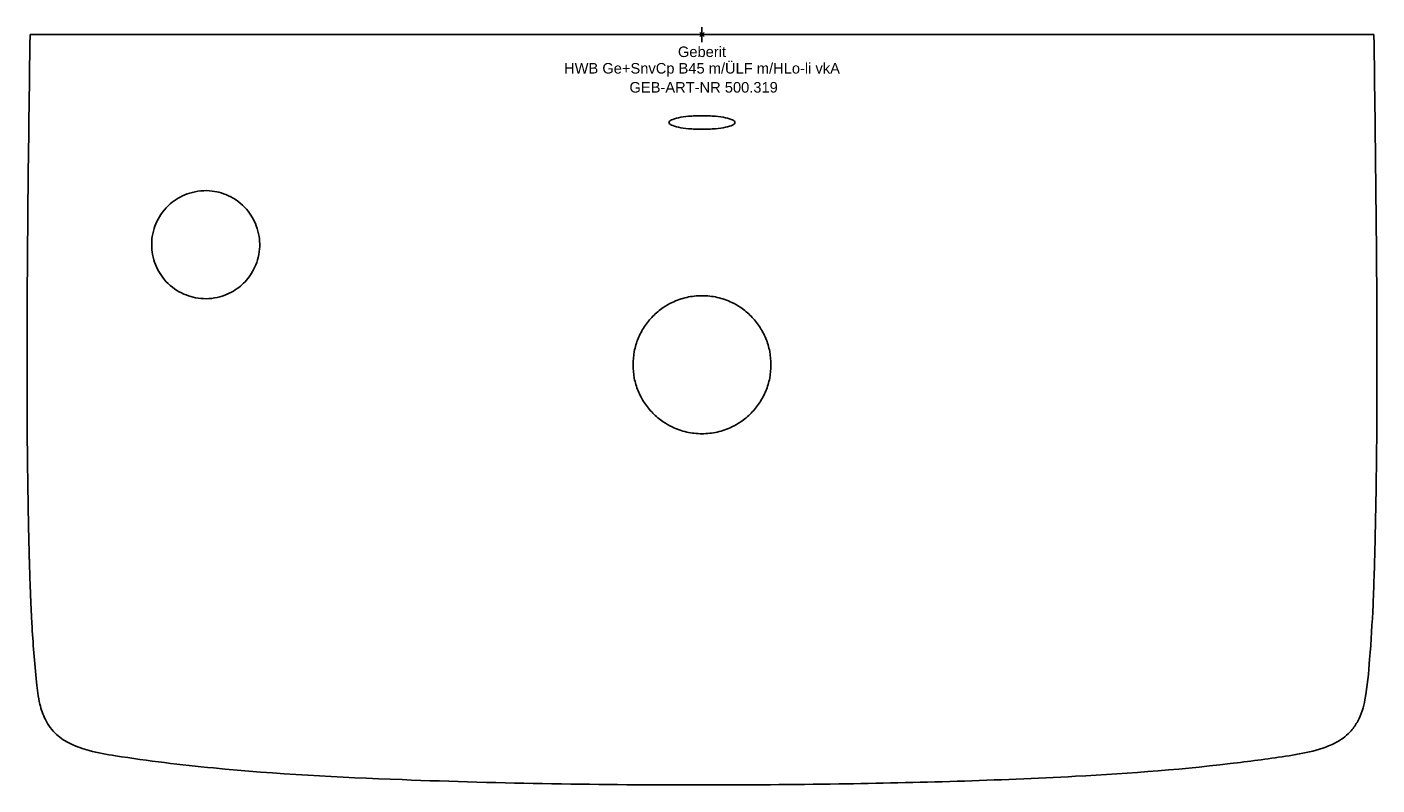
# Model space of a CAD drawing. Header units: millimetres. Extents: x -225 to 225, y -250 to 2.
import ezdxf
from ezdxf.enums import TextEntityAlignment as Align

# ---------------------------------------------------------------- set-up
doc = ezdxf.new("R2010")
doc.units = ezdxf.units.MM
doc.layers.get('0').update_dxf_attribs({"linetype": 'CONTINUOUS'})
for name, color, linetype, lineweight in [('Arbeitspunkt(DIN)', 7, 'CONTINUOUS', 25), ('GEB-ART-NR', 1, 'CONTINUOUS', 18), ('GEB-BEZUG', 2, 'CONTINUOUS', 25), ('GEB-TEXT', 5, 'CONTINUOUS', 18)]:
    doc.layers.add(name, color=color, linetype=linetype, lineweight=lineweight)
doc.layers.add('GEB-KONTUR-A', color=5, linetype='CONTINUOUS')
doc.styles.get("Standard").update_dxf_attribs({"font": 'arial.ttf'})

# ---------------------------------------------------------------- blocks, each defined once
blk = doc.blocks.new('Einfügepunkt')
at = {"layer": 'GEB-BEZUG'}
for p, q in [((-0.71, -0.71), (0.71, 0.71)), ((-0.71, 0.71), (0.71, -0.71))]:
    blk.add_line(p, q, dxfattribs=at)

msp = doc.modelspace()

# ---------------------------------------------------------------- linework, layer by layer
at = {"layer": 'Arbeitspunkt(DIN)', "ltscale": 25}
for q in [(-2.5, 0), (0, 2.5), (0, -2.5), (2.5, 0)]:
    msp.add_line((0, 0), q, dxfattribs=at)
at = {"layer": 'GEB-KONTUR-A', "ltscale": 25}
for p, q in [((214.19, 0), (109.97, 0)), ((214.19, 0), (224, 0)), ((-224, 0), (-214.19, 0)), ((-109.97, 0), (-214.19, 0)), ((109.97, 0), (-109.97, 0))]:
    msp.add_line(p, q, dxfattribs=at)
for points in [[(224, 0), (224.51, -36.66), (224.99, -73.32), (225.02, -109.99)], [(-225.02, -109.99), (-224.99, -73.33), (-224.51, -36.66), (-224, 0)]]:
    msp.add_open_spline(points, degree=3, dxfattribs=at)
for points, knots in [([(0, -27.05), (-0.77, -27.05), (-1.53, -27.07), (-3.03, -27.14), (-3.76, -27.18), (-5.71, -27.36), (-6.86, -27.52), (-8.85, -27.93), (-9.66, -28.18), (-10.72, -28.73), (-11, -29.02), (-11, -29.6), (-10.72, -29.89), (-9.66, -30.43), (-8.85, -30.69), (-6.86, -31.1), (-5.71, -31.26), (-3.75, -31.44), (-3.02, -31.49), (-1.53, -31.56), (-0.77, -31.57), (0, -31.57)], [-3.488663, -3.488663, -3.488663, -3.488663, -3.258769, -3.258769, -3.028959, -3.028959, -2.616656, -2.616656, -2.173469, -2.173469, -1.744344, -1.744344, -1.315223, -1.315223, -0.871885, -0.871885, -0.459029, -0.459029, -0.229584, -0.229584, 0, 0, 0, 0]), ([(0, -31.57), (0.77, -31.57), (1.53, -31.56), (3.02, -31.49), (3.75, -31.44), (5.71, -31.27), (6.86, -31.1), (8.85, -30.69), (9.66, -30.44), (10.72, -29.89), (11, -29.6), (11, -29.02), (10.72, -28.73), (9.66, -28.19), (8.85, -27.93), (6.86, -27.52), (5.71, -27.36), (3.76, -27.18), (3.03, -27.14), (1.53, -27.07), (0.77, -27.05), (0, -27.05)], [0, 0, 0, 0, 0.229606, 0.229606, 0.459077, 0.459077, 0.871884, 0.871884, 1.315178, 1.315178, 1.744326, 1.744326, 2.173477, 2.173477, 2.616676, 2.616676, 3.029014, 3.029014, 3.258788, 3.258788, 3.488648, 3.488648, 3.488648, 3.488648]), ([(-183.46, -70.01), (-183.46, -69.66), (-183.45, -69.31), (-183.37, -67.84), (-183.19, -66.68), (-182.32, -63.35), (-181.35, -61.21), (-178.22, -57.01), (-176.25, -55.49), (-172.78, -53.45), (-170.57, -52.59), (-165.34, -51.79), (-162.83, -52.11), (-158.96, -53.09), (-156.79, -54.05), (-152.51, -57.19), (-150.96, -59.19), (-148.91, -62.61), (-148.05, -64.8), (-147.32, -69.44), (-147.35, -71.75), (-148.23, -75.32), (-148.61, -76.45), (-149.15, -77.62), (-149.95, -79.35), (-151.03, -80.96), (-153.57, -83.68), (-155.07, -84.86), (-158.76, -86.86), (-160.97, -87.62), (-165.96, -88.19), (-168.36, -87.89), (-172.48, -86.7), (-174.6, -85.7), (-178.53, -82.65), (-180.03, -80.79), (-182.15, -77.03), (-182.97, -74.82), (-183.4, -71.62), (-183.46, -70.84), (-183.46, -70.01)], [-6.153548, -6.153548, -6.153548, -6.153548, -6.074695, -6.074695, -5.835071, -5.835071, -5.42209, -5.42209, -4.966172, -4.966172, -4.424073, -4.424073, -3.817818, -3.817818, -3.083716, -3.083716, -2.260423, -2.260423, -1.263613, -1.263613, -0.384481, -0.384481, 0, 0, 0, 0.573189, 0.573189, 1.117882, 1.117882, 1.697051, 1.697051, 2.295119, 2.295119, 2.903822, 2.903822, 3.520294, 3.520294, 4.138278, 4.138278, 4.326955, 4.326955, 4.326955, 4.326955]), ([(0, -87), (-1.72, -87), (-3.43, -87.19), (-6.79, -87.96), (-8.41, -88.53), (-10.99, -89.77), (-11.99, -90.34), (-14.17, -91.82), (-15.32, -92.78), (-17.42, -94.91), (-18.36, -96.07), (-20.01, -98.56), (-20.71, -99.89), (-21.85, -102.65), (-22.28, -104.08), (-22.85, -107.02), (-23, -108.51), (-23, -111.49), (-22.85, -112.98), (-22.28, -115.92), (-21.85, -117.35), (-20.71, -120.11), (-20.01, -121.44), (-18.36, -123.93), (-17.42, -125.09), (-15.32, -127.22), (-14.17, -128.18), (-11.99, -129.66), (-10.99, -130.23), (-8.41, -131.48), (-6.79, -132.04), (-3.43, -132.81), (-1.72, -133), (0, -133)], [0.000001, 0.000001, 0.000001, 0.000001, 0.515741, 0.515741, 1.031401, 1.031401, 1.375008, 1.375008, 1.823169, 1.823169, 2.271255, 2.271255, 2.719402, 2.719402, 3.16748, 3.16748, 3.615617, 3.615617, 4.063754, 4.063754, 4.511832, 4.511832, 4.959979, 4.959979, 5.408064, 5.408064, 5.856225, 5.856225, 6.199833, 6.199833, 6.715492, 6.715492, 7.231233, 7.231233, 7.231233, 7.231233]), ([(0, -133), (1.72, -133), (3.43, -132.81), (6.79, -132.04), (8.41, -131.48), (10.99, -130.23), (11.99, -129.66), (14.17, -128.18), (15.32, -127.22), (17.42, -125.09), (18.36, -123.93), (20.01, -121.44), (20.71, -120.11), (21.85, -117.35), (22.28, -115.92), (22.85, -112.98), (23, -111.49), (23, -108.51), (22.85, -107.02), (22.28, -104.08), (21.85, -102.65), (20.71, -99.89), (20.01, -98.56), (18.36, -96.07), (17.42, -94.91), (15.32, -92.78), (14.17, -91.82), (11.99, -90.34), (10.99, -89.77), (8.41, -88.53), (6.79, -87.96), (3.43, -87.19), (1.72, -87), (0, -87)], [0.000001, 0.000001, 0.000001, 0.000001, 0.515741, 0.515741, 1.031401, 1.031401, 1.375008, 1.375008, 1.823169, 1.823169, 2.271255, 2.271255, 2.719402, 2.719402, 3.16748, 3.16748, 3.615617, 3.615617, 4.063754, 4.063754, 4.511832, 4.511832, 4.959979, 4.959979, 5.408064, 5.408064, 5.856225, 5.856225, 6.199833, 6.199833, 6.715492, 6.715492, 7.231233, 7.231233, 7.231233, 7.231233]), ([(-225.02, -109.99), (-225.02, -110), (-225.02, -110), (-225.02, -113.33), (-225.02, -116.67), (-225, -123.33), (-224.98, -126.66), (-224.96, -130.19), (-224.96, -130.39), (-224.94, -133.72), (-224.91, -136.86), (-224.87, -140.39), (-224.87, -140.78), (-224.83, -144.12), (-224.79, -147.06), (-224.74, -150.64), (-224.73, -151.28), (-224.68, -154.61), (-224.63, -157.31), (-224.56, -160.93), (-224.54, -161.87), (-224.48, -165.2), (-224.43, -167.6), (-224.34, -171.26), (-224.31, -172.52), (-224.26, -174.18), (-224.25, -174.59), (-224.19, -176.67), (-224.14, -178.34), (-224.03, -181.6), (-223.98, -183.2), (-223.91, -184.87), (-223.91, -184.94), (-223.84, -186.67), (-223.77, -188.33), (-223.7, -190), (-223.7, -190), (-223.7, -190)], [0.2434041, 0.2434041, 0.2434041, 0.2434041, 0.2434198, 0.2434198, 0.2655483, 0.2655483, 0.2876768, 0.2876768, 0.2889762, 0.2889762, 0.3098053, 0.3098053, 0.3124144, 0.3124144, 0.3319338, 0.3319338, 0.3362001, 0.3362001, 0.3540623, 0.3540623, 0.3602635, 0.3602635, 0.3761908, 0.3761908, 0.3845355, 0.3845355, 0.387255, 0.387255, 0.3983193, 0.3983193, 0.4089463, 0.4089463, 0.4093835, 0.4093835, 0.4204478, 0.4204478, 0.4204569, 0.4204569, 0.4204569, 0.4204569]), ([(225.02, -109.99), (225.02, -109.99), (225.02, -116.71), (225, -127.02), (224.87, -141.15), (224.73, -151.9), (224.53, -162.78), (224.29, -173.76), (224, -182.85), (223.78, -188.27), (223.7, -190.01)], [0.2544359, 0.2544359, 0.2544359, 0.2544359, 0.2544625, 0.2984411, 0.3204305, 0.3424198, 0.3644091, 0.3863984, 0.4083878, 0.4187367, 0.4187367, 0.4187367, 0.4187367]), ([(0, -250.01), (-33.34, -250.01), (-66.69, -249.52), (-120.96, -247.43), (-141.94, -246.37), (-173.75, -243.28), (-184.66, -242.01), (-198.45, -239.81), (-201.4, -239.32), (-206.38, -237.98), (-208.47, -237.27), (-212.14, -235.5), (-213.78, -234.48), (-216.7, -231.8), (-217.96, -230.06), (-219.71, -226.58), (-220.29, -224.84), (-221.28, -220.68), (-221.58, -218.23), (-222.59, -209.26), (-223.02, -202.7), (-223.5, -194.1), (-223.6, -192.05), (-223.7, -190)], [0, 0, 0, 0, 10.001571, 10.001571, 16.295717, 16.295717, 19.589417, 19.589417, 20.483498, 20.483498, 21.137864, 21.137864, 21.704901, 21.704901, 22.328161, 22.328161, 22.873432, 22.873432, 23.610538, 23.610538, 25.580224, 25.580224, 26.195426, 26.195426, 26.195426, 26.195426]), ([(223.7, -190.01), (223.42, -196.04), (223.06, -202.07), (222.21, -212.6), (221.87, -217.14), (220.55, -224.06), (219.82, -226.53), (218, -229.87), (217.26, -230.95), (215.15, -233.38), (213.59, -234.59), (210.35, -236.44), (208.66, -237.15), (204.05, -238.72), (201.02, -239.34), (191.86, -240.94), (185.68, -241.72), (161.24, -244.76), (142.87, -246.14), (98.21, -248.52), (71.89, -249.26), (30.38, -249.9), (15.19, -250.01), (0, -250.01)], [0, 0, 0, 0, 1.81141, 1.81141, 3.170563, 3.170563, 3.924488, 3.924488, 4.313019, 4.313019, 4.889614, 4.889614, 5.432012, 5.432012, 6.35204, 6.35204, 8.221686, 8.221686, 13.740417, 13.740417, 21.637739, 21.637739, 26.19457, 26.19457, 26.19457, 26.19457])]:
    msp.add_open_spline(points, degree=3, knots=knots, dxfattribs=at)

# ---------------------------------------------------------------- block references
at = {"ltscale": 25}
msp.add_blockref('Einfügepunkt', (0, 0), dxfattribs=at)

# ---------------------------------------------------------------- texts
at = {"layer": 'GEB-ART-NR'}
msp.add_text('GEB-ART-NR 500.319', height=3.5, dxfattribs=at).set_placement((0.55, -19.34), align=Align.CENTER)
at = {"layer": 'GEB-TEXT'}
for s, p in [('Geberit', (0, -7.5)), ('HWB Ge+SnvCp B45 m/ÜLF m/HLo-li vkA', (0, -13))]:
    msp.add_text(s, height=3.5, dxfattribs=at).set_placement(p, align=Align.CENTER)

doc.saveas('drawing.dxf')
